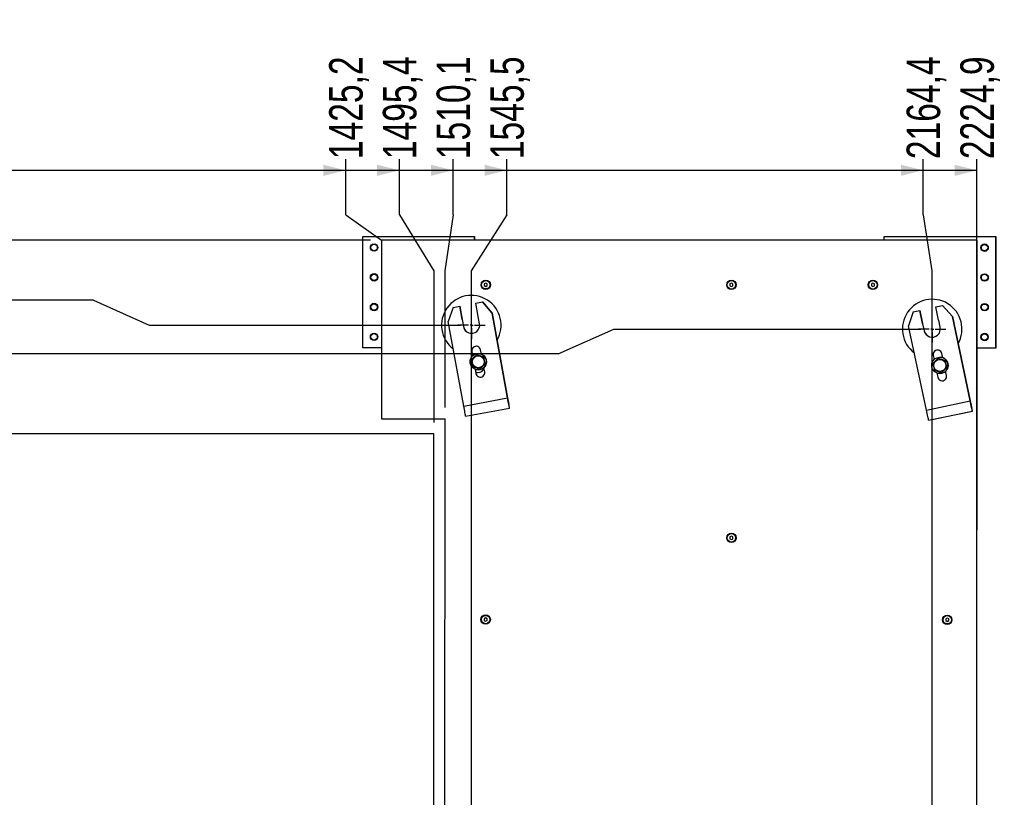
# Model space of a CAD drawing. Header units: millimetres. Extents: x 5 to 589, y 5 to 415.
# Tile 33 of 95: x 269 to 357, y 230 to 300. Entities that reach past the tile are written whole.
import ezdxf

# ---------------------------------------------------------------- set-up
doc = ezdxf.new("R2010")
doc.units = ezdxf.units.MM
doc.linetypes.add('CENTERX2', pattern=[20.32, 12.7, -2.54, 2.54, -2.54])
doc.layers.add('COTES', color=1, linetype='Continuous')
doc.layers.add('TRAIT-MIXTES', color=3, linetype='CENTERX2')
doc.layers.add('TRAIT-FORT', color=4, linetype='Continuous', lineweight=25)
doc.styles.add('SLDTEXTSTYLE0', font='TXT', dxfattribs={"width": 0.75})
doc.dimstyles.new('SLDDIMSTYLE5', dxfattribs={"dimtxt": 3, "dimasz": 2, "dimexe": 0, "dimexo": 0.0625, "dimgap": 0.75, "dimtad": 0, "dimtih": 1, "dimtoh": 1, "dimdec": 1, "dimlfac": 15, "dimrnd": 1e-09, "dimzin": 12, "dimdsep": 46, "dimtxsty": 'SLDTEXTSTYLE0', "dimsah": 1, "dimcen": 0.09, "dimadec": 0, "dimazin": 3, "dimtfac": 1, "dimtdec": 1, "dimtofl": 0, "dimtmove": 0, "dimatfit": 3, "dimfxl": 0, "dimfrac": 2, "dimtolj": 1, "dimtzin": 12, "dimarcsym": 0})

# ---------------------------------------------------------------- blocks, each defined once
blk = doc.blocks.new('_D_8')
at = {"layer": 'COTES', "color": 1}
for p, q in [((297.795, 282.054), (297.795, 287.054)), ((260.385, 286.054), (297.795, 286.054)), ((297.795, 282.054), (300.998, 279.803))]:
    blk.add_line(p, q, dxfattribs=at)
blk.add_solid([(297.795, 286.054), (295.795, 286.554), (295.795, 285.554)], dxfattribs=at)
at = {"layer": 'COTES', "color": 1, "insert": (296.309, 287.054), "char_height": 3, "attachment_point": 1, "rotation": 90, "style": 'SLDTEXTSTYLE0'}
blk.add_mtext('1425,2', dxfattribs=at)
blk = doc.blocks.new('_D_9')
at = {"layer": 'COTES', "color": 1}
for p, q in [((302.605, 282.054), (302.605, 287.054)), ((297.795, 286.054), (302.605, 286.054)), ((302.605, 282.054), (305.677, 277.054)), ((305.677, 277.054), (305.677, 263.448))]:
    blk.add_line(p, q, dxfattribs=at)
blk.add_solid([(302.605, 286.054), (300.605, 286.554), (300.605, 285.554)], dxfattribs=at)
at = {"layer": 'COTES', "color": 1, "insert": (301.119, 287.054), "char_height": 3, "attachment_point": 1, "rotation": 90, "style": 'SLDTEXTSTYLE0'}
blk.add_mtext('1495,4', dxfattribs=at)
blk = doc.blocks.new('_D_10')
at = {"layer": 'COTES', "color": 1}
for p, q in [((307.415, 282.054), (307.415, 287.054)), ((302.605, 286.054), (307.415, 286.054)), ((307.415, 282.054), (306.66, 277.054)), ((306.66, 277.054), (306.66, 264.802))]:
    blk.add_line(p, q, dxfattribs=at)
blk.add_solid([(307.415, 286.054), (305.415, 286.554), (305.415, 285.554)], dxfattribs=at)
at = {"layer": 'COTES', "color": 1, "insert": (305.929, 287.054), "char_height": 3, "attachment_point": 1, "rotation": 90, "style": 'SLDTEXTSTYLE0'}
blk.add_mtext('1510,1', dxfattribs=at)
blk = doc.blocks.new('_D_11')
at = {"layer": 'COTES', "color": 1}
for p, q in [((312.225, 282.054), (312.225, 287.054)), ((307.415, 286.054), (312.225, 286.054)), ((312.225, 282.054), (309.022, 277.054)), ((309.022, 277.054), (309.022, 179.281))]:
    blk.add_line(p, q, dxfattribs=at)
blk.add_solid([(312.225, 286.054), (310.225, 286.554), (310.225, 285.554)], dxfattribs=at)
at = {"layer": 'COTES', "color": 1, "insert": (310.739, 287.054), "char_height": 3, "attachment_point": 1, "rotation": 90, "style": 'SLDTEXTSTYLE0'}
blk.add_mtext('1545,5', dxfattribs=at)
blk = doc.blocks.new('_D_12')
at = {"layer": 'COTES', "color": 1}
for p, q in [((349.503, 282.054), (349.503, 287.054)), ((312.225, 286.054), (349.503, 286.054)), ((349.503, 282.054), (350.279, 277.054)), ((350.279, 277.054), (350.279, 179.503))]:
    blk.add_line(p, q, dxfattribs=at)
blk.add_solid([(349.503, 286.054), (347.503, 286.554), (347.503, 285.554)], dxfattribs=at)
at = {"layer": 'COTES', "color": 1, "insert": (348.017, 287.054), "char_height": 3, "attachment_point": 1, "rotation": 90, "style": 'SLDTEXTSTYLE0'}
blk.add_mtext('2164,4', dxfattribs=at)
blk = doc.blocks.new('_D_13')
at = {"layer": 'COTES', "color": 1}
for p, q in [((354.313, 209.783), (354.313, 287.054)), ((349.503, 286.054), (354.313, 286.054))]:
    blk.add_line(p, q, dxfattribs=at)
blk.add_solid([(354.313, 286.054), (352.313, 286.554), (352.313, 285.554)], dxfattribs=at)
at = {"layer": 'COTES', "color": 1, "insert": (352.827, 287.054), "char_height": 3, "attachment_point": 1, "rotation": 90, "style": 'SLDTEXTSTYLE0'}
blk.add_mtext('2224,9', dxfattribs=at)
blk = doc.blocks.new('_D_15')
at = {"layer": 'COTES', "color": 1}
for p, q in [((187.485, 262.474), (187.485, 212.213)), ((191.485, 212.213), (186.485, 212.213)), ((191.485, 212.213), (196.485, 210.802)), ((196.485, 210.802), (304.664, 210.802))]:
    blk.add_line(p, q, dxfattribs=at)
blk.add_solid([(187.485, 212.213), (187.985, 214.213), (186.985, 214.213)], dxfattribs=at)
at = {"layer": 'COTES', "color": 1, "insert": (176.51, 213.699), "char_height": 3, "attachment_point": 1, "style": 'SLDTEXTSTYLE0'}
blk.add_mtext('775,1', dxfattribs=at)
blk = doc.blocks.new('_D_17')
at = {"layer": 'COTES', "color": 1}
for p, q in [((187.485, 207.403), (187.485, 180.797)), ((191.485, 180.797), (186.485, 180.797)), ((191.485, 180.797), (196.485, 178.503)), ((196.485, 178.503), (349.279, 178.503))]:
    blk.add_line(p, q, dxfattribs=at)
blk.add_solid([(187.485, 180.797), (187.985, 182.797), (186.985, 182.797)], dxfattribs=at)
at = {"layer": 'COTES', "color": 1, "insert": (174.294, 182.283), "char_height": 3, "attachment_point": 1, "style": 'SLDTEXTSTYLE0'}
blk.add_mtext('1259,6', dxfattribs=at)
blk = doc.blocks.new('_D_18')
at = {"layer": 'COTES', "color": 1}
for p, q in [((187.485, 180.797), (187.485, 175.987)), ((296.668, 175.987), (301.668, 178.281)), ((301.668, 178.281), (308.022, 178.281)), ((296.668, 175.987), (186.485, 175.987))]:
    blk.add_line(p, q, dxfattribs=at)
blk.add_solid([(187.485, 175.987), (187.985, 177.987), (186.985, 177.987)], dxfattribs=at)
at = {"layer": 'COTES', "color": 1, "insert": (174.294, 177.473), "char_height": 3, "attachment_point": 1, "style": 'SLDTEXTSTYLE0'}
blk.add_mtext('1262,9', dxfattribs=at)
blk = doc.blocks.new('_D_19')
at = {"layer": 'COTES', "color": 1}
for p, q in [((187.485, 175.987), (187.485, 169.123)), ((353.303, 169.123), (186.485, 169.123))]:
    blk.add_line(p, q, dxfattribs=at)
blk.add_solid([(187.485, 169.123), (187.985, 171.123), (186.985, 171.123)], dxfattribs=at)
at = {"layer": 'COTES', "color": 1, "insert": (174.294, 170.609), "char_height": 3, "attachment_point": 1, "style": 'SLDTEXTSTYLE0'}
blk.add_mtext('1400,3', dxfattribs=at)
blk = doc.blocks.new('_D_20')
at = {"layer": 'COTES', "color": 1}
for p, q in [((316.806, 269.602), (321.806, 271.835)), ((321.806, 271.835), (349.304, 271.835)), ((316.806, 269.602), (186.485, 269.602)), ((187.485, 262.474), (187.485, 269.602))]:
    blk.add_line(p, q, dxfattribs=at)
blk.add_solid([(187.485, 269.602), (186.985, 267.602), (187.985, 267.602)], dxfattribs=at)
at = {"layer": 'COTES', "color": 1, "insert": (176.51, 271.088), "char_height": 3, "attachment_point": 1, "style": 'SLDTEXTSTYLE0'}
blk.add_mtext('140,4', dxfattribs=at)
blk = doc.blocks.new('_D_21')
at = {"layer": 'COTES', "color": 1}
for p, q in [((275.201, 274.412), (186.485, 274.412)), ((187.485, 269.602), (187.485, 274.412)), ((275.201, 274.412), (280.201, 272.18)), ((280.201, 272.18), (308.056, 272.18))]:
    blk.add_line(p, q, dxfattribs=at)
blk.add_solid([(187.485, 274.412), (186.985, 272.412), (187.985, 272.412)], dxfattribs=at)
at = {"layer": 'COTES', "color": 1, "insert": (176.51, 275.898), "char_height": 3, "attachment_point": 1, "style": 'SLDTEXTSTYLE0'}
blk.add_mtext('145,6', dxfattribs=at)
blk = doc.blocks.new('_D_22')
at = {"layer": 'COTES', "color": 1}
for p, q in [((299.998, 279.803), (186.485, 279.803)), ((187.485, 274.412), (187.485, 279.803))]:
    blk.add_line(p, q, dxfattribs=at)
blk.add_solid([(187.485, 279.803), (186.985, 277.803), (187.985, 277.803)], dxfattribs=at)
at = {"layer": 'COTES', "color": 1, "insert": (176.51, 281.289), "char_height": 3, "attachment_point": 1, "style": 'SLDTEXTSTYLE0'}
blk.add_mtext('259,9', dxfattribs=at)
blk = doc.blocks.new('SW_CENTERMARKSYMBOL_0')
at = {"layer": 'TRAIT-MIXTES', "color": 0}
for p, q in [((0, 0.267), (0.001, 1.222)), ((-0.267, 0), (-1.222, 0.001)), ((0, 0), (-0.133, 0)), ((0, 0), (0, 0.133)), ((0, 0), (0, -0.133)), ((0, 0), (0.133, 0)), ((0, -0.267), (-0.001, -1.222)), ((0.267, 0), (1.222, -0.001))]:
    blk.add_line(p, q, dxfattribs=at)
blk = doc.blocks.new('SW_CENTERMARKSYMBOL_1')
at = {"layer": 'TRAIT-MIXTES', "color": 0}
for p, q in [((0, 0.267), (0.001, 1.222)), ((-0.267, 0), (-1.222, 0.001)), ((0, 0), (-0.133, 0)), ((0, 0), (0, 0.133)), ((0, 0), (0, -0.133)), ((0, 0), (0.133, 0)), ((0, -0.267), (-0.001, -1.222)), ((0.267, 0), (1.222, -0.001))]:
    blk.add_line(p, q, dxfattribs=at)

msp = doc.modelspace()

# ---------------------------------------------------------------- linework, layer by layer
at = {"layer": 'TRAIT-FORT', "color": 4, "linetype": 'Continuous', "lineweight": 25}
for p, q in [((299.3301, 270.1367), (299.3326, 280.1367)), ((299.3326, 280.1367), (309.3326, 280.1342)), ((300.9978, 279.803), (300.9937, 263.803)), ((354.3311, 279.7894), (300.9978, 279.803)), ((309.3326, 280.1342), (309.3326, 279.8009)), ((309.3328, 280.1342), (309.3326, 280.1342)), ((309.3328, 279.8009), (309.3328, 280.1342)), ((309.333, 280.1342), (309.3328, 280.1342)), ((309.3329, 279.8009), (309.333, 280.1342)), ((345.9992, 279.7915), (345.9993, 280.1249)), ((345.9993, 280.1249), (355.9993, 280.1223)), ((354.3131, 208.7894), (354.3311, 279.7894)), ((354.3132, 208.7894), (354.3312, 279.7894)), ((354.3311, 279.7894), (354.3312, 279.7894)), ((355.9993, 280.1223), (355.9968, 270.1223)), ((355.997, 270.1223), (355.9995, 280.1223)), ((355.9971, 270.1223), (355.9997, 280.1223)), ((355.9995, 280.1223), (355.9993, 280.1223)), ((355.9997, 280.1223), (355.9995, 280.1223)), ((300.3322, 278.8031), (300.3323, 278.8031)), ((300.3325, 279.4698), (300.3324, 279.4698)), ((354.9989, 278.7893), (354.999, 278.7893)), ((354.9991, 279.4559), (354.999, 279.4559)), ((300.3315, 276.1365), (300.3316, 276.1365)), ((300.3318, 276.8031), (300.3317, 276.8031)), ((354.9982, 276.1226), (354.9983, 276.1226)), ((354.9985, 276.7893), (354.9984, 276.7893)), ((310.1968, 275.8776), (310.1967, 275.7237)), ((310.1967, 275.7237), (310.3301, 275.6466)), ((310.1968, 275.7237), (310.1967, 275.7237)), ((310.3301, 275.9546), (310.1968, 275.8776)), ((310.3302, 275.9545), (310.1968, 275.8776)), ((310.1968, 275.8776), (310.1968, 275.8776)), ((310.1968, 275.8776), (310.1968, 275.7237)), ((310.1968, 275.7237), (310.3301, 275.6467)), ((310.4635, 275.8775), (310.3301, 275.9546)), ((310.3301, 275.6466), (310.4634, 275.7236)), ((310.4634, 275.7236), (310.4635, 275.8775)), ((332.1968, 275.872), (332.1967, 275.7181)), ((332.1967, 275.7181), (332.3301, 275.6411)), ((332.1968, 275.7181), (332.1967, 275.7181)), ((332.3301, 275.949), (332.1968, 275.872)), ((332.3302, 275.949), (332.1968, 275.872)), ((332.1968, 275.872), (332.1968, 275.872)), ((332.1968, 275.872), (332.1968, 275.7181)), ((332.1968, 275.7181), (332.3301, 275.6411)), ((332.4635, 275.872), (332.3301, 275.949)), ((332.3301, 275.6411), (332.4634, 275.718)), ((332.4634, 275.718), (332.4635, 275.872)), ((344.9968, 275.9458), (344.8634, 275.8688)), ((344.8634, 275.8688), (344.8634, 275.7149)), ((344.8635, 275.8688), (344.8634, 275.8688)), ((344.8634, 275.7149), (344.9967, 275.6378)), ((344.8635, 275.7149), (344.8634, 275.7149)), ((344.9968, 275.9457), (344.8635, 275.8688)), ((344.8635, 275.8688), (344.8635, 275.7149)), ((344.8635, 275.7149), (344.9968, 275.6379)), ((344.9967, 275.6378), (345.1301, 275.7148)), ((345.1301, 275.8687), (344.9968, 275.9458)), ((345.1301, 275.7148), (345.1301, 275.8687)), ((309.439, 274.1486), (310.029, 274.2574)), ((310.8941, 273.2428), (310.029, 274.2574)), ((310.029, 274.2574), (310.0291, 274.2574)), ((310.0291, 274.2574), (310.8942, 273.2428)), ((300.3309, 273.4698), (300.331, 273.4698)), ((300.3311, 274.1365), (300.331, 274.1365)), ((307.4066, 273.7737), (306.9605, 272.5172)), ((307.4066, 273.7737), (307.9966, 273.8825)), ((308.2143, 272.7024), (307.9966, 273.8825)), ((307.9967, 273.8825), (307.9966, 273.8825)), ((307.9967, 273.8825), (308.2144, 272.7024)), ((309.6567, 272.9685), (309.439, 274.1486)), ((348.6128, 273.3848), (348.1998, 272.1171)), ((348.6128, 273.3848), (349.1998, 273.5091)), ((349.4484, 272.3351), (349.1998, 273.5091)), ((349.1999, 273.5091), (349.1998, 273.5091)), ((349.1999, 273.5091), (349.4484, 272.3351)), ((350.6347, 273.8129), (351.2217, 273.9372)), ((350.8832, 272.6389), (350.6347, 273.8129)), ((352.113, 272.9456), (351.2217, 273.9372)), ((351.2217, 273.9372), (351.2217, 273.9372)), ((351.2217, 273.9372), (352.1131, 272.9456)), ((354.9975, 273.4559), (354.9976, 273.4559)), ((354.9978, 274.1226), (354.9977, 274.1226)), ((308.3594, 264.9332), (306.9605, 272.5172)), ((308.2144, 272.7024), (308.2143, 272.7024)), ((308.2187, 272.6807), (308.3356, 272.0469)), ((308.2187, 272.6807), (308.3357, 272.0469)), ((308.2187, 272.6807), (308.2187, 272.6807)), ((309.7773, 272.3128), (309.6603, 272.9467)), ((312.293, 265.6588), (310.8941, 273.2428)), ((310.8942, 273.2428), (310.8941, 273.2428)), ((310.8942, 273.2428), (312.2931, 265.6588)), ((351.021, 271.9866), (350.8875, 272.6172)), ((353.7105, 265.4009), (352.113, 272.9456)), ((352.1131, 272.9456), (352.113, 272.9456)), ((352.1131, 272.9456), (353.7105, 265.4009)), ((308.3357, 272.0469), (308.3356, 272.0469)), ((349.7972, 264.5724), (348.1998, 272.1171)), ((349.4484, 272.3351), (349.4484, 272.3351)), ((349.4533, 272.3136), (349.5868, 271.683)), ((349.4533, 272.3136), (349.5869, 271.683)), ((349.4533, 272.3136), (349.4533, 272.3136)), ((349.5869, 271.683), (349.5868, 271.683)), ((300.3302, 270.8031), (300.3303, 270.8031)), ((300.3304, 271.4698), (300.3304, 271.4698)), ((354.9968, 270.7893), (354.9969, 270.7893)), ((354.9971, 271.4559), (354.997, 271.4559)), ((300.9953, 270.1363), (299.3301, 270.1367)), ((309.0863, 269.8127), (309.1562, 269.4337)), ((309.0864, 269.8127), (309.0863, 269.8127)), ((309.0864, 269.8127), (309.1563, 269.4338)), ((309.943, 269.5788), (309.8731, 269.9578)), ((355.9968, 270.1223), (354.3287, 270.1228)), ((355.997, 270.1223), (355.9968, 270.1223)), ((355.9971, 270.1223), (355.997, 270.1223)), ((309.2729, 269.521), (309.1417, 269.5128)), ((309.5238, 269.5416), (309.5237, 269.5416)), ((309.5238, 269.5416), (310.1465, 269.3406)), ((309.6613, 269.6351), (309.6612, 269.6351)), ((309.9275, 269.6628), (309.8006, 269.6215)), ((310.1465, 269.3406), (310.1464, 269.3406)), ((310.2837, 268.7008), (310.1465, 269.3406)), ((350.3959, 269.4692), (350.4757, 269.0922)), ((350.396, 269.4692), (350.3959, 269.4692)), ((350.396, 269.4692), (350.4758, 269.0923)), ((350.8403, 269.2097), (350.8402, 269.2097)), ((350.8403, 269.2097), (351.4681, 269.0251)), ((350.9945, 269.3071), (350.9945, 269.3071)), ((351.2418, 269.3363), (351.1378, 269.2998)), ((351.2584, 269.2579), (351.1785, 269.6349)), ((351.4681, 269.0251), (351.468, 269.0251)), ((351.6221, 268.3891), (351.4681, 269.0251)), ((309.3792, 268.2248), (309.4491, 267.8458)), ((309.3793, 268.2248), (309.4492, 267.8458)), ((309.6609, 268.1685), (309.6609, 268.1685)), ((309.7983, 268.262), (309.7982, 268.262)), ((310.2837, 268.7008), (309.7983, 268.262)), ((310.2359, 267.991), (310.166, 268.3699)), ((310.2837, 268.7008), (310.2836, 268.7008)), ((351.6221, 268.3891), (351.1483, 267.9378)), ((351.5928, 267.6783), (351.513, 268.0553)), ((351.6221, 268.3891), (351.622, 268.3891)), ((309.4492, 267.8458), (309.4491, 267.8458)), ((350.7303, 267.8896), (350.8102, 267.5126)), ((350.7304, 267.8896), (350.8102, 267.5126)), ((350.8102, 267.5126), (350.8102, 267.5126)), ((350.9941, 267.8404), (350.9942, 267.8404)), ((351.1483, 267.9378), (351.1482, 267.9378)), ((308.3594, 264.9332), (312.293, 265.6588)), ((349.7972, 264.5724), (353.7105, 265.4009)), ((308.529, 264.0153), (312.4626, 264.7409)), ((308.8571, 264.0758), (312.1351, 264.6805)), ((312.1351, 264.6805), (312.4628, 264.7409)), ((312.4142, 265.0032), (312.4145, 265.0032)), ((312.4628, 264.7409), (312.4145, 265.0032)), ((312.4628, 264.7409), (312.4626, 264.7409)), ((353.8488, 264.7487), (353.849, 264.7487)), ((353.9043, 264.4878), (353.849, 264.7487)), ((300.9937, 263.803), (306.6604, 263.8015)), ((306.6604, 263.8015), (306.6464, 208.8015)), ((308.5292, 264.0153), (308.529, 264.0153)), ((308.5292, 264.0153), (308.8571, 264.0758)), ((349.9908, 263.6593), (353.904, 264.4878)), ((349.991, 263.6593), (349.9908, 263.6593)), ((349.991, 263.6593), (350.3172, 263.7283)), ((350.3172, 263.7283), (353.5783, 264.4188)), ((353.5783, 264.4188), (353.9043, 264.4878)), ((353.9043, 264.4878), (353.904, 264.4878)), ((305.6767, 262.4484), (206.0071, 262.4737)), ((305.6636, 210.8018), (305.6767, 262.4484)), ((305.6653, 210.8018), (305.6784, 262.4484)), ((305.6767, 262.4484), (305.6784, 262.4484)), ((332.3244, 253.2823), (332.191, 253.2054)), ((332.191, 253.2054), (332.191, 253.0514)), ((332.1911, 253.2054), (332.191, 253.2054)), ((332.191, 253.0514), (332.3243, 252.9744)), ((332.1911, 253.0514), (332.191, 253.0514)), ((332.3244, 253.2823), (332.1911, 253.2054)), ((332.1911, 253.2054), (332.1911, 253.0514)), ((332.1911, 253.0514), (332.3243, 252.9744)), ((332.3243, 252.9744), (332.4577, 253.0513)), ((332.4577, 253.2053), (332.3244, 253.2823)), ((332.4577, 253.0513), (332.4577, 253.2053)), ((310.1892, 245.8776), (310.1891, 245.7237)), ((310.1891, 245.7237), (310.3224, 245.6466)), ((310.1892, 245.7237), (310.1891, 245.7237)), ((310.3225, 245.9546), (310.1892, 245.8776)), ((310.3226, 245.9545), (310.1892, 245.8776)), ((310.1892, 245.8776), (310.1892, 245.8776)), ((310.1892, 245.8776), (310.1892, 245.7237)), ((310.1892, 245.7237), (310.3225, 245.6467)), ((310.3224, 245.6466), (310.4558, 245.7236)), ((310.4558, 245.8775), (310.3225, 245.9546)), ((310.4558, 245.7236), (310.4558, 245.8775)), ((351.6559, 245.9441), (351.5225, 245.8671)), ((351.5225, 245.8671), (351.5225, 245.7132)), ((351.5226, 245.8671), (351.5225, 245.8671)), ((351.5226, 245.8671), (351.5225, 245.7132)), ((351.5225, 245.7132), (351.6558, 245.6362)), ((351.5225, 245.7132), (351.5225, 245.7132)), ((351.5225, 245.7132), (351.6558, 245.6362)), ((351.6559, 245.9441), (351.5226, 245.8671)), ((351.6558, 245.6362), (351.7891, 245.7131)), ((351.7892, 245.8671), (351.6559, 245.9441)), ((351.7891, 245.7131), (351.7892, 245.8671))]:
    msp.add_line(p, q, dxfattribs=at)
at = {"layer": 'TRAIT-FORT', "color": 4, "linetype": 'Continuous', "lineweight": 25, "flags": 128}
for points in [[(350.5781, 269.1809), (350.5559, 269.1787), (350.459, 269.1714)], [(312.4626, 264.7409), (312.46, 264.7549), (312.4523, 264.7963), (312.4398, 264.8639), (312.4228, 264.9557), (312.4019, 265.0688), (312.3777, 265.1999), (312.351, 265.3449), (312.3225, 265.4994), (312.293, 265.6588)], [(312.2931, 265.6588), (312.3167, 265.5309), (312.3394, 265.4079), (312.3603, 265.2945), (312.3787, 265.1952), (312.3937, 265.1137), (312.405, 265.0531), (312.4119, 265.0158), (312.4142, 265.0032)], [(353.904, 264.4878), (353.9011, 264.5017), (353.8923, 264.5429), (353.878, 264.6101), (353.8586, 264.7014), (353.8348, 264.814), (353.8072, 264.9444), (353.7766, 265.0886), (353.744, 265.2423), (353.7105, 265.4009)], [(353.7105, 265.4009), (353.7375, 265.2737), (353.7634, 265.1513), (353.7873, 265.0385), (353.8082, 264.9397), (353.8254, 264.8586), (353.8382, 264.7983), (353.8461, 264.7612), (353.8488, 264.7487)], [(308.529, 264.0153), (308.5263, 264.0293), (308.5187, 264.0707), (308.5062, 264.1383), (308.4892, 264.2301), (308.4683, 264.3432), (308.4441, 264.4743), (308.4173, 264.6193), (308.3888, 264.7738), (308.3594, 264.9332)], [(349.9908, 263.6593), (349.9878, 263.6731), (349.979, 263.7143), (349.9648, 263.7816), (349.9454, 263.8729), (349.9215, 263.9854), (349.8939, 264.1158), (349.8634, 264.2601), (349.8308, 264.4138), (349.7972, 264.5724)]]:
    msp.add_lwpolyline(points, dxfattribs=at)
at = {"layer": 'TRAIT-FORT', "color": 4, "linetype": 'Continuous', "lineweight": 25}
for centre, radius in [((300.3323, 279.1365), 0.3333), ((300.3323, 279.1365), 0.2867), ((354.999, 279.1226), 0.3333), ((354.999, 279.1226), 0.2867), ((300.3316, 276.4698), 0.3333), ((300.3316, 276.4698), 0.2867), ((310.3301, 275.8006), 0.42), ((310.3301, 275.8006), 0.3767), ((332.3301, 275.795), 0.42), ((332.3301, 275.795), 0.3767), ((344.9968, 275.7918), 0.42), ((344.9968, 275.7918), 0.3767), ((354.9983, 276.4559), 0.3333), ((354.9983, 276.4559), 0.2867), ((300.3309, 273.8031), 0.3333), ((300.3309, 273.8031), 0.2867), ((354.9976, 273.7893), 0.3333), ((354.9976, 273.7893), 0.2867), ((300.3303, 271.1365), 0.3333), ((300.3303, 271.1365), 0.2867), ((354.9969, 271.1226), 0.3333), ((354.9969, 271.1226), 0.2867), ((309.6611, 268.9018), 0.7333), ((309.6609, 268.9018), 0.5383), ((350.9943, 268.5738), 0.7333), ((350.9942, 268.5738), 0.5383), ((332.3243, 253.1284), 0.42), ((332.3243, 253.1284), 0.3767), ((310.3225, 245.8006), 0.42), ((310.3225, 245.8006), 0.3767), ((351.6558, 245.7901), 0.42), ((351.6558, 245.7901), 0.3767)]:
    msp.add_circle(centre, radius, dxfattribs=at)
for centre, radius, start, end in [((351.0135, 275.1236), 5, 355.507399, 4.463515), ((351.0133, 275.1236), 5, 355.542304, 4.428609), ((309.0402, 272.1775), 2.6667, 329.577613, 232.389095), ((350.3068, 271.8337), 2.6667, 330.461659, 233.278613), ((308.9355, 272.8354), 0.7333, 190.451367, 192.178965), ((308.9356, 272.8354), 0.7333, 190.451367, 192.178965), ((308.9355, 272.8354), 0.7333, 8.723768, 10.451367), ((350.1658, 272.487), 0.7333, 10.226969, 11.954568), ((309.0564, 272.1798), 0.733, 190.451366, 10.451369), ((309.0565, 272.1798), 0.733, 190.451366, 269.985456), ((350.1658, 272.487), 0.7333, 191.954568, 193.682166), ((350.1659, 272.487), 0.7333, 191.954568, 193.682166), ((350.3039, 271.8348), 0.733, 191.954567, 11.95457), ((350.304, 271.8348), 0.733, 191.954567, 269.985456), ((309.4797, 269.8852), 0.4, 10.451366, 190.451369), ((309.4798, 269.8852), 0.4, 89.985458, 190.451367), ((350.7872, 269.5521), 0.4, 11.954567, 191.95457), ((350.7873, 269.5521), 0.4, 89.985458, 191.954569), ((309.6611, 268.9018), 0.7333, 269.985458, 39.798352), ((309.6611, 268.9018), 0.7333, 39.798351, 89.985457), ((350.9943, 268.5738), 0.7333, 269.985459, 41.301553), ((350.9943, 268.5738), 0.7333, 41.301552, 89.985457), ((309.6616, 268.4674), 0.5333, 269.985457, 344.202868), ((309.6617, 268.4674), 0.5333, 243.353515, 269.985457), ((309.6616, 268.4674), 0.5333, 243.366961, 269.985457), ((309.8425, 267.9184), 0.4, 190.451366, 10.451369), ((309.8426, 267.9184), 0.4, 190.451366, 269.985456), ((351.2015, 267.5955), 0.4, 191.954567, 11.95457), ((351.2015, 267.5955), 0.4, 191.954567, 269.985456)]:
    msp.add_arc(centre, radius, start, end, dxfattribs=at)
for points, knots in [([(309.0383, 269.1028), (309.0804, 269.1409), (309.1656, 269.2179), (309.2918, 269.332), (309.4124, 269.441), (309.4864, 269.5079), (309.5237, 269.5416)], [0, 0, 0, 0, 0.2646049, 0.5349477, 0.7653431, 1, 1, 1, 1]), ([(309.0383, 269.1028), (309.0502, 269.0473), (309.0743, 268.9351), (309.1099, 268.7687), (309.144, 268.6097), (309.165, 268.5123), (309.1755, 268.4631)], [0, 0, 0, 0, 0.2646049, 0.5349477, 0.7653431, 1, 1, 1, 1]), ([(309.5237, 269.5416), (309.6029, 269.516), (309.734, 269.4737), (309.924, 269.4124), (310.0519, 269.3711), (310.1254, 269.3473), (310.1464, 269.3406)], [0, 0, 0, 0, 0.3855495, 0.6376419, 0.8965462, 1, 1, 1, 1]), ([(310.2836, 268.7008), (310.2717, 268.7563), (310.2476, 268.8686), (310.212, 269.0349), (310.1778, 269.1939), (310.1569, 269.2914), (310.1464, 269.3406)], [0, 0, 0, 0, 0.2646049, 0.5349477, 0.7653431, 1, 1, 1, 1]), ([(350.3665, 268.7584), (350.4076, 268.7976), (350.4907, 268.8768), (350.6139, 268.9941), (350.7316, 269.1063), (350.8038, 269.175), (350.8402, 269.2097)], [0, 0, 0, 0, 0.2646049, 0.5349477, 0.7653431, 1, 1, 1, 1]), ([(350.8402, 269.2097), (350.9201, 269.1862), (351.0522, 269.1474), (351.2438, 269.091), (351.3727, 269.0531), (351.4468, 269.0313), (351.468, 269.0251)], [0, 0, 0, 0, 0.38554949, 0.63764185, 0.89654625, 1, 1, 1, 1]), ([(351.622, 268.3891), (351.6086, 268.4443), (351.5816, 268.5559), (351.5415, 268.7213), (351.5033, 268.8793), (351.4798, 268.9762), (351.468, 269.0251)], [0, 0, 0, 0, 0.26460494, 0.53494775, 0.76534313, 1, 1, 1, 1]), ([(309.1755, 268.4631), (309.2547, 268.4375), (309.3858, 268.3952), (309.5758, 268.3338), (309.7037, 268.2926), (309.7772, 268.2688), (309.7982, 268.262)], [0, 0, 0, 0, 0.3855495, 0.6376419, 0.8965462, 1, 1, 1, 1]), ([(310.2836, 268.7008), (310.2415, 268.6627), (310.1563, 268.5857), (310.0301, 268.4717), (309.9095, 268.3626), (309.8355, 268.2958), (309.7982, 268.262)], [0, 0, 0, 0, 0.2646049, 0.5349477, 0.7653431, 1, 1, 1, 1]), ([(350.3665, 268.7584), (350.3798, 268.7032), (350.4068, 268.5916), (350.4469, 268.4263), (350.4851, 268.2682), (350.5086, 268.1713), (350.5204, 268.1224)], [0, 0, 0, 0, 0.2646049, 0.5349477, 0.7653431, 1, 1, 1, 1]), ([(350.5204, 268.1224), (350.6003, 268.099), (350.7324, 268.0601), (350.924, 268.0038), (351.0529, 267.9658), (351.127, 267.944), (351.1482, 267.9378)], [0, 0, 0, 0, 0.3855495, 0.6376419, 0.8965462, 1, 1, 1, 1]), ([(351.622, 268.3891), (351.5808, 268.35), (351.4977, 268.2708), (351.3745, 268.1534), (351.2568, 268.0413), (351.1846, 267.9725), (351.1482, 267.9378)], [0, 0, 0, 0, 0.2646049, 0.5349477, 0.7653431, 1, 1, 1, 1])]:
    msp.add_open_spline(points, degree=3, knots=knots, dxfattribs=at)

# ---------------------------------------------------------------- block references
at = {"layer": 'TRAIT-MIXTES', "color": 3}
for name, p in [('SW_CENTERMARKSYMBOL_0', (309.0661, 272.1798)), ('SW_CENTERMARKSYMBOL_1', (350.3136, 271.8348))]:
    msp.add_blockref(name, p, dxfattribs=at)

# ---------------------------------------------------------------- dimensions: what is measured, and where the dimension line sits
at = {"layer": 'COTES', "color": 1}
for feature_location, offset, dtype, origin, picture, middle in [((300.9978, 279.803), (-3.2033, 7.2515), 1, (205.9852, 176.2154), '_D_8', (297.7945, 293.1503)), ((305.6767, 262.4484), (-3.0721, 24.606), 1, (205.9852, 176.2154), '_D_9', (302.6046, 293.1503)), ((306.6604, 263.8015), (0.7544, 23.2529), 1, (205.9852, 176.2154), '_D_10', (307.4148, 293.1503)), ((309.0216, 178.2815), (3.2033, 108.773), 1, (205.9852, 176.2154), '_D_11', (312.2249, 293.1503)), ((350.2792, 178.5026), (-0.7763, 108.5518), 1, (205.9852, 176.2154), '_D_12', (349.5029, 293.1503)), ((354.3131, 208.7828), (0, 78.2717), 1, (205.9852, 176.2154), '_D_13', (354.3131, 293.1503)), ((300.9978, 279.803), (-114.5123, 0), 0, (206.0071, 262.4737), '_D_22', (181.498, 279.803)), ((309.0562, 272.1798), (-122.5707, 2.2325), 0, (206.0071, 262.4737), '_D_21', (181.498, 274.4124)), ((350.3036, 271.8348), (-163.8182, -2.2325), 0, (206.0071, 262.4737), '_D_20', (181.498, 269.6023)), ((350.2792, 178.5026), (-163.7938, 2.2945), 0, (206.0071, 262.4737), '_D_17', (180.3896, 180.7971)), ((309.0216, 178.2815), (-122.5361, -2.2945), 0, (206.0071, 262.4737), '_D_18', (180.3896, 175.987)), ((354.303, 169.1228), (-167.8176, 0), 0, (206.0071, 262.4737), '_D_19', (180.3896, 169.1228)), ((305.6636, 210.8018), (-119.1781, 1.411), 0, (206.0071, 262.4737), '_D_15', (181.498, 212.2128))]:
    dim = msp.add_ordinate_dim(feature_location=feature_location, offset=offset, dtype=dtype, origin=origin, dimstyle='SLDDIMSTYLE5', dxfattribs=at)
    dim.commit()
    dim.dimension.update_dxf_attribs({"geometry": picture, "text_midpoint": middle})

doc.saveas('drawing.dxf')
